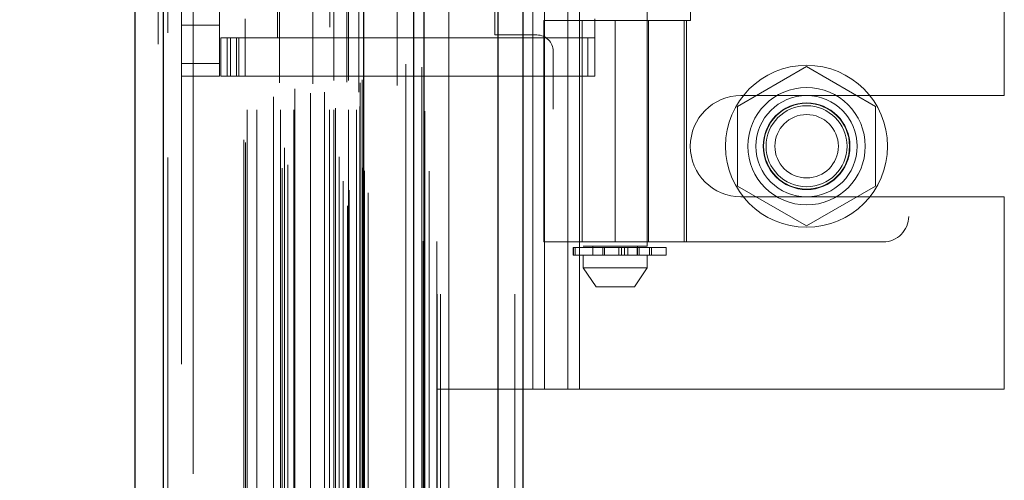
# Model space of a CAD drawing. Header units: inches. Extents: x 0.2 to 10.8, y 0.2 to 8.2.
# Tile 129 of 156: x 5.7728 to 5.9247, y 3.727 to 3.7981. Entities that reach past the tile are written whole.
import ezdxf

# ---------------------------------------------------------------- set-up
doc = ezdxf.new("R2010")
doc.units = ezdxf.units.IN
doc.header["$MEASUREMENT"] = 0
doc.linetypes.add('HIDDEN', pattern=[0.075, 0.05, -0.025])
doc.layers.add('DIMENSIONS', color=140, linetype='Continuous')
doc.styles.add('SLDTEXTSTYLE0', font='TXT', dxfattribs={"width": 0.7})
doc.dimstyles.new('SLDDIMSTYLE0', dxfattribs={"dimtxt": 0.084961, "dimasz": 0.13, "dimexe": 0, "dimexo": 0.0625, "dimgap": 0.02124, "dimtad": 0, "dimtih": 1, "dimtoh": 1, "dimlfac": 20, "dimrnd": 1e-09, "dimzin": 12, "dimdsep": 46, "dimtxsty": 'SLDTEXTSTYLE0', "dimsah": 1, "dimcen": 0.09, "dimadec": 0, "dimazin": 3, "dimtfac": 1, "dimtofl": 0, "dimtmove": 0, "dimatfit": 3, "dimfxl": 0, "dimfrac": 2, "dimtolj": 1, "dimtzin": 12, "dimarcsym": 0})

# ---------------------------------------------------------------- blocks, each defined once
blk = doc.blocks.new('_D_18')
at = {"layer": 'DIMENSIONS'}
for p, q in [((5.80191, 4.9986), (5.37507, 4.9986)), ((5.50007, 4.9986), (5.50007, 4.26256)), ((5.3385, 4.10851), (5.30997, 4.10851)), ((5.30997, 4.10851), (5.30997, 3.97348)), ((5.66164, 4.10851), (5.69017, 4.10851)), ((5.69017, 4.10851), (5.69017, 3.97348)), ((5.30997, 3.97348), (5.3385, 3.97348)), ((5.69017, 3.97348), (5.66164, 3.97348)), ((5.50007, 3.1744), (5.50007, 3.95446)), ((5.80191, 3.1744), (5.37507, 3.1744))]:
    blk.add_line(p, q, dxfattribs=at)
for points in [[(5.50007, 4.9986), (5.48007, 4.8686), (5.52007, 4.8686)], [(5.50007, 3.1744), (5.52007, 3.3044), (5.48007, 3.3044)]]:
    blk.add_solid(points, dxfattribs=at)
at = {"layer": 'DIMENSIONS', "char_height": 0.083333, "attachment_point": 1, "style": 'SLDTEXTSTYLE0'}
for s, insert in [('36.48', (5.3385, 4.23495)), ('926.7', (5.3385, 4.0809))]:
    blk.add_mtext(s, dxfattribs=dict(at, insert=insert))
blk = doc.blocks.new('_D_19')
at = {"layer": 'DIMENSIONS'}
for p, q in [((5.78356, 5.06775), (4.86961, 5.06775)), ((4.99461, 5.06775), (4.99461, 4.31812)), ((4.83304, 4.18799), (4.80451, 4.18799)), ((4.80451, 4.18799), (4.80451, 4.05296)), ((5.15619, 4.18799), (5.18472, 4.18799)), ((5.18472, 4.18799), (5.18472, 4.05296)), ((4.80451, 4.05296), (4.83304, 4.05296)), ((5.18472, 4.05296), (5.15619, 4.05296)), ((4.99461, 3.1052), (4.99461, 3.89891)), ((5.78356, 3.1052), (4.86961, 3.1052))]:
    blk.add_line(p, q, dxfattribs=at)
for points in [[(4.99461, 5.06775), (4.97461, 4.93775), (5.01461, 4.93775)], [(4.99461, 3.1052), (5.01461, 3.2352), (4.97461, 3.2352)]]:
    blk.add_solid(points, dxfattribs=at)
at = {"layer": 'DIMENSIONS', "char_height": 0.083333, "attachment_point": 1, "style": 'SLDTEXTSTYLE0'}
for s, insert in [('39.25', (4.83304, 4.31443)), ('997.0', (4.83304, 4.16038)), ('OPENING', (4.73258, 4.00633))]:
    blk.add_mtext(s, dxfattribs=dict(at, insert=insert))

msp = doc.modelspace()

# ---------------------------------------------------------------- linework, layer by layer
at = {"color": 7, "linetype": 'Continuous', "lineweight": 25}
for p, q in [((5.8465915, 3.0557523), (5.8465915, 5.1225418)), ((5.8504098, 5.12325), (5.8504098, 3.0557523)), ((5.8335643, 3.0557523), (5.8335643, 5.1170023)), ((5.8351459, 3.0557523), (5.8351459, 5.1171577)), ((5.8258824, 3.071415), (5.8258824, 5.1015798)), ((5.7949699, 3.0768657), (5.7949699, 5.0961291)), ((5.7905076, 5.094362), (5.7905076, 3.0786328))]:
    msp.add_line(p, q, dxfattribs=at)
at = {"color": 7, "linetype": 'HIDDEN', "lineweight": 18}
for p, q in [((5.8465915, 3.0557523), (5.8465915, 5.1225418)), ((5.849137, 3.0557523), (5.849137, 5.1225418)), ((5.849137, 3.0557523), (5.849137, 5.1225418)), ((5.8504098, 5.12325), (5.8504098, 3.0557523)), ((5.8504098, 3.0557523), (5.8504098, 5.12325)), ((5.8504098, 3.0557523), (5.8504098, 5.12325)), ((5.8351459, 3.0557523), (5.8351459, 5.1171577)), ((5.8371643, 3.0557523), (5.8371643, 5.1170023)), ((5.8376915, 3.0557523), (5.8376915, 5.1171577)), ((5.8376915, 3.0557523), (5.8376915, 5.1171577)), ((5.8349933, 3.0639328), (5.8349933, 5.1090621)), ((5.8233471, 3.0694146), (5.8233471, 5.1035803)), ((5.8233471, 3.0694146), (5.8233471, 5.1035803)), ((5.8232965, 5.1011239), (5.8232965, 3.071871)), ((5.8236023, 3.071817), (5.8236023, 5.1011778)), ((5.8265076, 3.071415), (5.8265076, 5.1015798)), ((5.8220645, 3.0724558), (5.8220645, 5.1005391)), ((5.8226599, 3.0732087), (5.8226599, 5.099809)), ((5.8330402, 5.1000814), (5.8330402, 3.0729131)), ((5.8132597, 3.075194), (5.8132597, 5.0978009)), ((5.8256568, 3.0752838), (5.8256568, 5.097711)), ((5.8256568, 3.0752838), (5.8256568, 5.097711)), ((5.8259277, 3.0747056), (5.8259277, 5.0982892)), ((5.8259438, 3.0748314), (5.8259438, 5.0981634)), ((5.8359578, 3.074731), (5.8359578, 5.0982584)), ((5.8141187, 3.0757484), (5.8141187, 5.0972439)), ((5.8206258, 5.0969964), (5.8206258, 3.0760033)), ((5.7949699, 5.0961291), (5.7949699, 3.0768657)), ((5.795595, 3.0768657), (5.795595, 5.0961291)), ((5.795595, 5.0961291), (5.795595, 3.0768657)), ((5.8125515, 5.0953809), (5.8125515, 3.0776113)), ((5.8220459, 3.076984), (5.8220459, 5.0960108)), ((5.7941076, 5.094362), (5.7941076, 3.0786328)), ((5.8073405, 3.0795953), (5.8073405, 5.0933995)), ((5.8076002, 3.0791568), (5.8076002, 5.093838)), ((5.8136103, 3.0783754), (5.8136103, 5.0946194)), ((5.8309782, 5.093322), (5.8309782, 3.0796717)), ((5.8078405, 3.0842256), (5.8078405, 5.0887692)), ((5.8078405, 3.0842256), (5.8078405, 5.0887692)), ((5.8093601, 3.0842256), (5.8093601, 5.0887692)), ((5.812981, 3.0842256), (5.812981, 5.0887692)), ((5.815048, 3.0842256), (5.815048, 5.0887692)), ((5.8205503, 3.0842256), (5.8205503, 5.0887692)), ((5.8212542, 5.0887692), (5.8212542, 3.0842256)), ((5.8212542, 3.0842256), (5.8212542, 5.0887692)), ((5.8235042, 3.0842256), (5.8235042, 5.0887692)), ((5.8235042, 5.0887692), (5.8235042, 3.0842256)), ((5.8247484, 3.0842256), (5.8247484, 5.0887692)), ((5.8247484, 3.0842256), (5.8247484, 5.0887692)), ((5.8352551, 3.083997), (5.8352551, 5.0889992)), ((5.8128537, 5.0883708), (5.8128537, 3.0846243)), ((5.8179712, 5.0882276), (5.8179712, 3.0847655)), ((5.8215042, 3.0844756), (5.8215042, 5.0885192)), ((5.8232542, 5.0885192), (5.8232542, 3.0844756)), ((5.8252542, 3.0847256), (5.8252542, 5.0882692)), ((5.8252542, 3.0847256), (5.8252542, 5.0882692)), ((5.811945, 3.0862452), (5.811945, 5.0867496)), ((5.8176428, 3.0868027), (5.8176428, 5.0861921)), ((5.8176428, 3.0868027), (5.8176428, 5.0861921)), ((5.8197758, 3.0869504), (5.8197758, 5.0860436)), ((5.8251076, 5.0869724), (5.8251076, 3.0860224)), ((5.8152092, 3.087468), (5.8152092, 5.0855312)), ((5.8252965, 3.0883735), (5.8252965, 5.0846213)), ((5.8252965, 3.0883735), (5.8252965, 5.0846213)), ((5.8256248, 3.0888374), (5.8256248, 5.0841575)), ((5.8256248, 3.0888374), (5.8256248, 5.0841575)), ((5.8323399, 3.0912916), (5.8323399, 5.0817032)), ((5.8348202, 3.0908244), (5.8348202, 5.0821496)), ((5.8389643, 3.1052023), (5.8389643, 5.0677523)), ((5.8389643, 3.1052023), (5.8389643, 5.0677523)), ((5.8389643, 3.1052023), (5.8389643, 5.0677523)), ((5.8389643, 3.1052023), (5.8389643, 5.0677523)), ((5.7977076, 5.0449724), (5.7977076, 3.1280224)), ((5.7995076, 3.1280224), (5.7995076, 5.0449724)), ((5.7995076, 3.1280224), (5.7995076, 5.0449724)), ((5.7995076, 5.0449724), (5.7995076, 3.1280224)), ((5.7995076, 5.0449724), (5.7995076, 3.1280224)), ((5.8519143, 3.7411023), (5.8519143, 4.4319023)), ((5.8519143, 3.7411023), (5.8519143, 4.4319023)), ((5.8537143, 3.7411023), (5.8537143, 4.4319023)), ((5.8573143, 3.7411023), (5.8573143, 4.4319023)), ((5.8591143, 3.7411023), (5.8591143, 4.4319023)), ((5.8591143, 3.7411023), (5.8591143, 4.4319023)), ((5.8597154, 3.9108149), (5.8597154, 3.7631771)), ((5.869558, 3.7631771), (5.869558, 3.9108149)), ((5.9099123, 3.9075393), (5.9099123, 3.7677756)), ((5.9246643, 3.7864148), (5.9246643, 3.8888898)), ((5.8036131, 3.7913976), (5.8036131, 3.8839173)), ((5.8460643, 3.7957773), (5.8460643, 3.8795273)), ((5.8762689, 3.8773228), (5.8762689, 3.7979921)), ((5.8075501, 3.7982874), (5.8075501, 3.7953346)), ((5.8536131, 3.7979921), (5.8756603, 3.7979921)), ((5.8536131, 3.7979921), (5.8536131, 3.7638386)), ((5.8595186, 3.7979921), (5.8595186, 3.7638386)), ((5.8614871, 3.7982874), (5.8614871, 3.7953346)), ((5.8646367, 3.7979921), (5.8646367, 3.7638386)), ((5.8646367, 3.7638386), (5.8646367, 3.7979921)), ((5.8695804, 3.7979921), (5.8695804, 3.7638386)), ((5.8697548, 3.7638386), (5.8697548, 3.7979921)), ((5.8752847, 3.7638386), (5.8752847, 3.7979921)), ((5.8756603, 3.7979921), (5.8762689, 3.7979921)), ((5.8756603, 3.7638386), (5.8756603, 3.7979921)), ((5.7977076, 3.7973031), (5.8036131, 3.7973031)), ((5.8038099, 3.7894291), (5.8038099, 3.7953346)), ((5.8038099, 3.7953346), (5.8047942, 3.7953346)), ((5.8047942, 3.7894291), (5.8047942, 3.7953346)), ((5.8053064, 3.7953346), (5.8047942, 3.7953346)), ((5.8047942, 3.7894291), (5.8047942, 3.7953346)), ((5.8053064, 3.7894291), (5.8053064, 3.7953346)), ((5.8053064, 3.7953346), (5.8061991, 3.7953346)), ((5.8061991, 3.7894291), (5.8061991, 3.7953346)), ((5.8604113, 3.7953346), (5.8061991, 3.7953346)), ((5.8065658, 3.7953346), (5.8065658, 3.7894291)), ((5.8075501, 3.7953346), (5.8075501, 3.7894291)), ((5.8525643, 3.7957773), (5.8460643, 3.7957773)), ((5.8604113, 3.7894291), (5.8604113, 3.7953346)), ((5.8604113, 3.7953346), (5.8614871, 3.7953346)), ((5.8614871, 3.7894291), (5.8614871, 3.7953346)), ((5.8550643, 3.3843273), (5.8550643, 3.7932773)), ((5.7977076, 3.7913976), (5.8036131, 3.7913976)), ((5.7977076, 3.7913976), (5.8036131, 3.7913976)), ((5.8036131, 3.7913976), (5.8036131, 3.7894291)), ((5.8941643, 3.7908999), (5.8835143, 3.7847511)), ((5.9048143, 3.7847511), (5.8941643, 3.7908999)), ((5.7977076, 3.7894291), (5.8036131, 3.7894291)), ((5.8047942, 3.7894291), (5.8038099, 3.7894291)), ((5.8053064, 3.7894291), (5.8047942, 3.7894291)), ((5.8061991, 3.7894291), (5.8053064, 3.7894291)), ((5.8061991, 3.7894291), (5.8604113, 3.7894291)), ((5.8614871, 3.7894291), (5.8604113, 3.7894291)), ((5.8840393, 3.7864148), (5.9246643, 3.7864148)), ((5.8835143, 3.7847511), (5.8835143, 3.7724536)), ((5.9048143, 3.7724536), (5.9048143, 3.7847511)), ((5.8835143, 3.7724536), (5.8941643, 3.7663048)), ((5.8941643, 3.7663048), (5.9048143, 3.7724536)), ((5.8840393, 3.7707898), (5.9246643, 3.7707898)), ((5.9246643, 3.7411023), (5.9246643, 3.7707898)), ((5.8756603, 3.7638386), (5.8536131, 3.7638386)), ((5.8581351, 3.7629803), (5.8582073, 3.7629803)), ((5.8581351, 3.7629803), (5.8581351, 3.7617992)), ((5.8582073, 3.7617992), (5.8582073, 3.7629803)), ((5.8582073, 3.7629803), (5.8582073, 3.7617992)), ((5.8582073, 3.7629803), (5.8725107, 3.7629803)), ((5.8584434, 3.7629803), (5.8584434, 3.7617992)), ((5.8584434, 3.7617992), (5.8584434, 3.7629803)), ((5.869558, 3.7631771), (5.8597154, 3.7631771)), ((5.8611918, 3.7631771), (5.8611918, 3.7617992)), ((5.8627137, 3.7617992), (5.8627137, 3.7629803)), ((5.8627137, 3.7629803), (5.8627137, 3.7617992)), ((5.8629875, 3.7629803), (5.8629875, 3.7617992)), ((5.8629875, 3.7617992), (5.8629875, 3.7629803)), ((5.8651823, 3.7617992), (5.8651823, 3.7629803)), ((5.8651823, 3.7629803), (5.8651823, 3.7617992)), ((5.865625, 3.7629803), (5.865625, 3.7617992)), ((5.865625, 3.7617992), (5.865625, 3.7629803)), ((5.8660596, 3.7617992), (5.8660596, 3.7629803)), ((5.8660596, 3.7629803), (5.8660596, 3.7617992)), ((5.8665687, 3.7629803), (5.8665687, 3.7617992)), ((5.8665687, 3.7617992), (5.8665687, 3.7629803)), ((5.8680331, 3.7629803), (5.8680331, 3.7617992)), ((5.8680381, 3.7629803), (5.8680381, 3.7617992)), ((5.8680381, 3.7617992), (5.8680381, 3.7629803)), ((5.8680816, 3.7617992), (5.8680816, 3.7631771)), ((5.8680816, 3.7617992), (5.8680816, 3.7629803)), ((5.8683249, 3.7617992), (5.8683249, 3.7629803)), ((5.8683249, 3.7629803), (5.8683249, 3.7617992)), ((5.8699471, 3.7629803), (5.8699471, 3.7617992)), ((5.8699471, 3.7617992), (5.8699471, 3.7629803)), ((5.8702172, 3.7617992), (5.8702172, 3.7629803)), ((5.8702172, 3.7629803), (5.8702172, 3.7617992)), ((5.8702389, 3.7617992), (5.8702389, 3.7629803)), ((5.8725107, 3.7617992), (5.8725107, 3.7629803)), ((5.8756603, 3.7638386), (5.9059753, 3.7638386)), ((5.8582073, 3.7617992), (5.8581351, 3.7617992)), ((5.8725107, 3.7617992), (5.8582073, 3.7617992)), ((5.8597154, 3.7617992), (5.8597154, 3.7598307)), ((5.869558, 3.7598307), (5.869558, 3.7617992)), ((5.8597154, 3.7598307), (5.869558, 3.7598307)), ((5.8597154, 3.7598307), (5.8616839, 3.7568779)), ((5.8675894, 3.7568779), (5.869558, 3.7598307)), ((5.8616839, 3.7568779), (5.8675894, 3.7568779)), ((5.8371643, 3.7411023), (5.8519143, 3.7411023)), ((5.8519143, 3.7411023), (5.8537143, 3.7411023)), ((5.8537143, 3.7411023), (5.8591143, 3.7411023)), ((5.8591143, 3.7411023), (5.9246643, 3.7411023))]:
    msp.add_line(p, q, dxfattribs=at)
at = {"color": 7, "linetype": 'HIDDEN', "lineweight": 18, "flags": 128}
for points in [[(5.8370977, 3.0638986), (5.8370979, 4.0784026), (5.8370977, 5.1090963)], [(5.8370977, 3.0638966), (5.8370979, 4.0658172), (5.8370977, 5.1090961)], [(5.8359578, 3.0747242), (5.8359579, 4.1077342), (5.8359578, 5.0982718)], [(5.8352551, 3.0840072), (5.8352555, 4.0451333), (5.8352551, 5.0889981)], [(5.8309855, 5.0879743), (5.8309854, 4.0945813), (5.8309855, 3.0850196)], [(5.8309855, 5.0879764), (5.8309855, 4.1071758), (5.8309855, 3.0850196)]]:
    msp.add_lwpolyline(points, dxfattribs=at)
at = {"color": 7, "linetype": 'HIDDEN', "lineweight": 18}
for radius in [0.0125, 0.0090551, 0.0078125, 0.0066929, 0.006625, 0.00625, 0.0048975]:
    msp.add_circle((5.8941643, 3.7786023), radius, dxfattribs=at)
for centre, radius, start, end in [((5.8525643, 3.7932773), 0.0025, 0, 90), ((5.8840393, 3.7786023), 0.0078125, 90, 270), ((5.9059753, 3.7677756), 0.003937, 270, 0)]:
    msp.add_arc(centre, radius, start, end, dxfattribs=at)

# ---------------------------------------------------------------- dimensions: what is measured, and where the dimension line sits
at = {"layer": 'DIMENSIONS'}
dim = msp.add_linear_dim(base=(4.9946142, 3.1052023), p1=(5.8335643, 5.0677523), p2=(5.8335643, 3.1052023), angle=90, text='<>\\POPENING', dimstyle='SLDDIMSTYLE0', dxfattribs=at)
dim.commit()
dim.dimension.update_dxf_attribs({"geometry": '_D_19', "text_midpoint": (4.9946142, 4.1085117), "dimtype": 160})
dim = msp.add_linear_dim(base=(5.5000698, 4.9986023), p1=(5.8519143, 3.1744023), p2=(5.8519143, 4.9986023), angle=90, dimstyle='SLDDIMSTYLE0', dxfattribs=at)
dim.commit()
dim.dimension.update_dxf_attribs({"geometry": '_D_18', "text_midpoint": (5.5000698, 4.1085117), "dimtype": 160})

doc.saveas('drawing.dxf')
